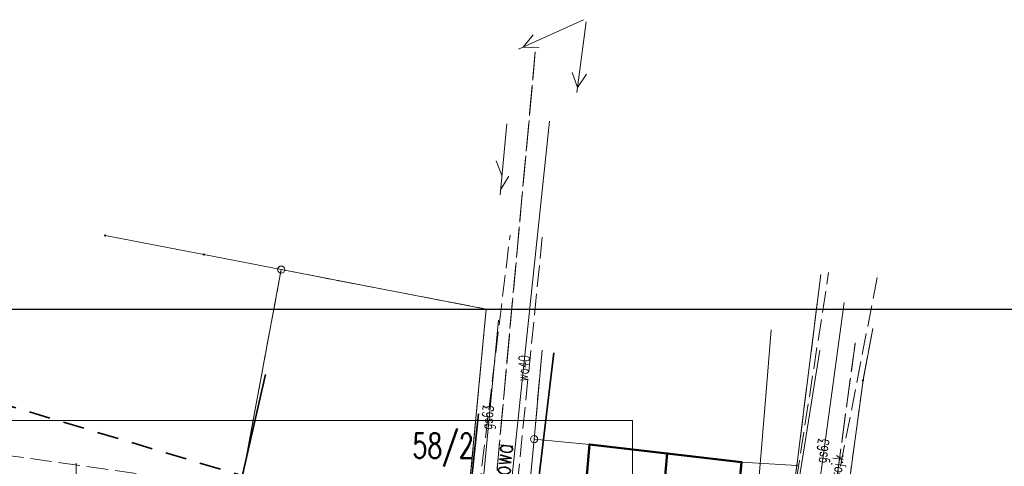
# Model space of a CAD drawing. Header units: metres. Extents: x 7471162 to 7473271, y 5962027 to 5964034.
# Tile 26 of 75: x 7471346 to 7471415, y 5964002 to 5964034. Entities that reach past the tile are written whole.
import ezdxf
from ezdxf.enums import TextEntityAlignment as Align

# ---------------------------------------------------------------- set-up
doc = ezdxf.new("R2010")
doc.units = ezdxf.units.M
doc.header["$MEASUREMENT"] = 0
for name, pattern in [('1', [0]), ('2_KTJZ01', [2, 1.5, -0.5]), ('2_KTOK05_01', [7.5, 7.5]), ('3_EGBB01', [0]), ('4', [2.5, 1.5, -1]), ('4_1', [0]), ('4_SUPB_P_01', [2.5, 2, -0.5]), ('4_SUPE_01', [0]), ('4_SUPG_01', [0]), ('4_SUPK_P_01', [2.5, 2, -0.5]), ('4_SUPT_01', [0]), ('4_SUPW_01', [0]), ('GDE', [0]), ('GUK', [2, 1.5, -0.5])]:
    doc.linetypes.add(name, pattern=pattern)
doc.layers.get('0').update_dxf_attribs({"color": 250, "linetype": 'CONTINUOUS', "lineweight": 100})
doc.layers.add('A_ramka', color=1, linetype='CONTINUOUS', lineweight=60, plot=False)
for name, color, linetype, lineweight in [('DXF_LINIE_L_2', 7, '1', 0), ('Dzialki', 7, 'GDE', 18), ('EGBB_L_0', 34, '3_EGBB01', 50), ('Kontury', 90, 'GUK', 18), ('KTJZ_L_0', 7, '2_KTJZ01', 18), ('KTOK_L_4', 7, '2_KTOK05_01', 35), ('KTUL_E_T_0', 7, 'CONTINUOUS', 25), ('LINIE_L_1', 90, '4', 35), ('Numery_dzialek', 7, 'CONTINUOUS', 18), ('Punkty', 7, 'CONTINUOUS', 18), ('SUPE_L_3', 1, '4_SUPE_01', 18), ('SUPG_E_T_2', 7, 'CONTINUOUS', 15), ('SUPG_L_2', 52, '4_SUPG_01', 18), ('SUPP_E_T_4', 34, 'CONTINUOUS', 15), ('SUPP_L_4', 34, '4_SUPK_P_01', 18), ('SUPT_L_0', 30, '4_SUPT_01', 18), ('SUPW_E_T_0', 5, 'CONTINUOUS', 15), ('SUPW_L_0', 5, '4_SUPW_01', 18)]:
    doc.layers.add(name, color=color, linetype=linetype, lineweight=lineweight)
doc.styles.get("Standard").update_dxf_attribs({"font": 'Simplex.SHX', "width": 0.75})

# ---------------------------------------------------------------- blocks, each defined once
blk = doc.blocks.new('GRT')
at = {"linetype": 'Continuous'}
blk.add_circle((0, 0), 0.25, dxfattribs=at)
blk = doc.blocks.new('GRO')
at = {"linetype": 'Continuous'}
blk.add_circle((0, 0), 0.045, dxfattribs=at)

msp = doc.modelspace()

# ---------------------------------------------------------------- linework, layer by layer
at = {"color": 0, "linetype": 'Continuous', "lineweight": 15}
for p, q in [((7471178.197, 5964005.497), (7471389.055, 5964005.497)), ((7471389.055, 5964005.497), (7471389.055, 5963855.497))]:
    msp.add_line(p, q, dxfattribs=at)
at = {"layer": 'A_ramka', "linetype": 'Continuous', "lineweight": 30}
msp.add_lwpolyline([(7471163.679, 5963811.211), (7471554.852, 5963811.211), (7471554.852, 5964013.282), (7471163.679, 5964013.282)], close=True, dxfattribs=at)
at = {"layer": 'DXF_LINIE_L_2', "linetype": '1'}
msp.add_line((7471349.998, 5964002.488), (7471349.995, 5963997.479), dxfattribs=at)
at = {"layer": 'Dzialki'}
for p, q in [((7471358.95, 5964017.14), (7471352.03, 5964018.48)), ((7471364.39, 5964016.08), (7471358.95, 5964017.14)), ((7471357.66, 5963979.88), (7471364.39, 5964016.08)), ((7471378.79, 5964013.31), (7471364.39, 5964016.08)), ((7471402.29, 5964015.73), (7471400.6, 5964002.33)), ((7471376.21, 5963986.16), (7471378.79, 5964013.31)), ((7471405.25, 5964008.31), (7471405.93, 5964011.94)), ((7471382.15, 5964004.18), (7471382.72, 5964010.42)), ((7471404.02, 5963999.15), (7471405.25, 5964008.31)), ((7471380.89, 5963990.4), (7471382.15, 5964004.18)), ((7471386.04, 5964003.81), (7471382.15, 5964004.18)), ((7471391.51, 5964003.18), (7471386.04, 5964003.81)), ((7471390.25, 5963989.54), (7471391.51, 5964003.18)), ((7471396.72, 5964002.57), (7471391.51, 5964003.18)), ((7471400.6, 5964002.33), (7471396.72, 5964002.57)), ((7471398.87, 5963988.77), (7471400.6, 5964002.33))]:
    msp.add_line(p, q, dxfattribs=at)
at = {"layer": 'EGBB_L_0', "linetype": '3_EGBB01'}
for p, q in [((7471386.043, 5964003.813), (7471385.138, 5963993.138)), ((7471386.043, 5964003.813), (7471391.507, 5964003.181)), ((7471391.507, 5964003.181), (7471390.253, 5963989.542)), ((7471391.507, 5964003.181), (7471396.722, 5964002.568)), ((7471396.722, 5964002.568), (7471395.487, 5963989.058))]:
    msp.add_line(p, q, dxfattribs=at)
at = {"layer": 'Kontury'}
for p, q in [((7471361.54, 5964000.75), (7471364.39, 5964016.08)), ((7471364.39, 5964016.08), (7471378.79, 5964013.31)), ((7471400.6, 5964002.33), (7471402.29, 5964015.73)), ((7471376.21, 5963986.16), (7471378.79, 5964013.31)), ((7471405.93, 5964011.94), (7471405.25, 5964008.31)), ((7471382.72, 5964010.42), (7471382.15, 5964004.18)), ((7471405.25, 5964008.31), (7471404.02, 5963999.15)), ((7471382.15, 5964004.18), (7471380.89, 5963990.4)), ((7471344.8, 5964003.09), (7471361.54, 5964000.75)), ((7471398.87, 5963988.77), (7471400.6, 5964002.33))]:
    msp.add_line(p, q, dxfattribs=at)
at = {"layer": 'KTJZ_L_0', "linetype": '2_KTJZ01'}
for p, q in [((7471377.76, 5963996.33), (7471380.464, 5964018.498)), ((7471382.725, 5964018.361), (7471380.46, 5963995.89)), ((7471400.563, 5964001.216), (7471402.837, 5964015.879)), ((7471406.247, 5964015.529), (7471403.265, 5964000.194))]:
    msp.add_line(p, q, dxfattribs=at)
at = {"layer": 'KTOK_L_4', "linetype": '2_KTOK05_01'}
for p, q in [((7471383.538, 5964010.236), (7471381.53, 5963993.39)), ((7471361.128, 5963999.347), (7471363.296, 5964008.707)), ((7471377.15, 5963995.42), (7471378.239, 5964005.966))]:
    msp.add_line(p, q, dxfattribs=at)
at = {"layer": 'LINIE_L_1', "linetype": '4'}
msp.add_line((7471325.154, 5964012.545), (7471407.815, 5963987.787), dxfattribs=at)
at = {"layer": 'SUPE_L_3', "linetype": '4_SUPE_01'}
for p, q in [((7471381.065, 5964031.539), (7471385.613, 5964033.616)), ((7471385.807, 5964033.472), (7471385.146, 5964028.515)), ((7471381.383, 5964031.684), (7471382.085, 5964032.554)), ((7471381.383, 5964031.684), (7471382.5, 5964031.645)), ((7471384.829, 5964029.92), (7471385.192, 5964028.862)), ((7471385.82, 5964029.787), (7471385.192, 5964028.862))]:
    msp.add_line(p, q, dxfattribs=at)
at = {"layer": 'SUPG_L_2', "linetype": '4_SUPG_01'}
for p, q in [((7471401.34, 5963994.7), (7471403.92, 5964013.77)), ((7471378.11, 5963996.29), (7471379.64, 5964012.53))]:
    msp.add_line(p, q, dxfattribs=at)
at = {"layer": 'SUPG_L_2', "linetype": '4_1'}
for p, q in [((7471403.92, 5964013.77), (7471401.34, 5963994.7)), ((7471379.64, 5964012.53), (7471378.11, 5963996.29))]:
    msp.add_line(p, q, dxfattribs=at)
at = {"layer": 'SUPP_L_4', "linetype": '4_SUPK_P_01'}
for p, q in [((7471378.421, 5963989.696), (7471382.236, 5964031.367)), ((7471402.073, 5963991.554), (7471404.702, 5964010.932))]:
    msp.add_line(p, q, dxfattribs=at)
at = {"layer": 'SUPP_L_4', "linetype": '4_SUPB_P_01'}
for p, q in [((7471382.236, 5964031.367), (7471378.421, 5963989.696)), ((7471404.702, 5964010.932), (7471402.073, 5963991.554))]:
    msp.add_line(p, q, dxfattribs=at)
at = {"layer": 'SUPT_L_0', "linetype": '4_SUPT_01'}
for p, q in [((7471379.763, 5964021.327), (7471380.226, 5964026.306)), ((7471379.888, 5964022.671), (7471379.483, 5964023.713)), ((7471379.795, 5964021.676), (7471380.386, 5964022.625))]:
    msp.add_line(p, q, dxfattribs=at)
at = {"layer": 'SUPW_L_0', "linetype": '4_SUPW_01'}
for p, q in [((7471379.877, 5963994.76), (7471383.226, 5964026.485)), ((7471398.499, 5964008.077), (7471398.799, 5964011.842)), ((7471400.753, 5964001.225), (7471402.215, 5964010.431)), ((7471397.276, 5963993.177), (7471398.499, 5964008.077))]:
    msp.add_line(p, q, dxfattribs=at)
at = {"layer": 'SUPW_L_0', "linetype": '4_1'}
for p, q in [((7471379.877, 5963994.76), (7471383.226, 5964026.485)), ((7471398.799, 5964011.842), (7471398.499, 5964008.077)), ((7471402.215, 5964010.431), (7471400.753, 5964001.225)), ((7471398.499, 5964008.077), (7471397.276, 5963993.177))]:
    msp.add_line(p, q, dxfattribs=at)

# ---------------------------------------------------------------- block references
at = {"layer": 'Punkty'}
for name, p in [('GRO', (7471352.03, 5964018.48)), ('GRO', (7471358.95, 5964017.14)), ('GRT', (7471364.39, 5964016.08)), ('GRO', (7471405.25, 5964008.31)), ('GRT', (7471382.15, 5964004.18)), ('GRO', (7471386.04, 5964003.81)), ('GRO', (7471391.51, 5964003.18)), ('GRO', (7471396.72, 5964002.57)), ('GRO', (7471400.6, 5964002.33))]:
    msp.add_blockref(name, p, dxfattribs=at)

# ---------------------------------------------------------------- texts
at = {"layer": 'KTUL_E_T_0', "width": 0.7}
msp.add_text('Parkowa', height=1.25, rotation=84.32012, dxfattribs=at).set_placement((7471379.805, 5964001.451), align=Align.MIDDLE)
at = {"layer": 'Numery_dzialek', "width": 0.7}
msp.add_text('58/2', height=1.75, dxfattribs=at).set_placement((7471377.91, 5964002.85), align=Align.RIGHT)
at = {"layer": 'SUPG_E_T_2', "width": 0.7}
for rotation, p in [(84.61795, (7471378.997, 5964005.7)), (82.3168, (7471402.514, 5964003.345))]:
    msp.add_text('gs63', height=0.75, rotation=rotation, dxfattribs=at).set_placement(p, align=Align.MIDDLE)
at = {"layer": 'SUPP_E_T_4', "width": 0.7}
msp.add_text('proj.k', height=0.75, rotation=82.24771, dxfattribs=at).set_placement((7471403.504, 5964002.098), align=Align.MIDDLE)
at = {"layer": 'SUPW_E_T_0', "width": 0.7}
msp.add_text('wo40', height=0.75, rotation=85.08295, dxfattribs=at).set_placement((7471381.397, 5964009.156), align=Align.MIDDLE)

doc.saveas('drawing.dxf')
